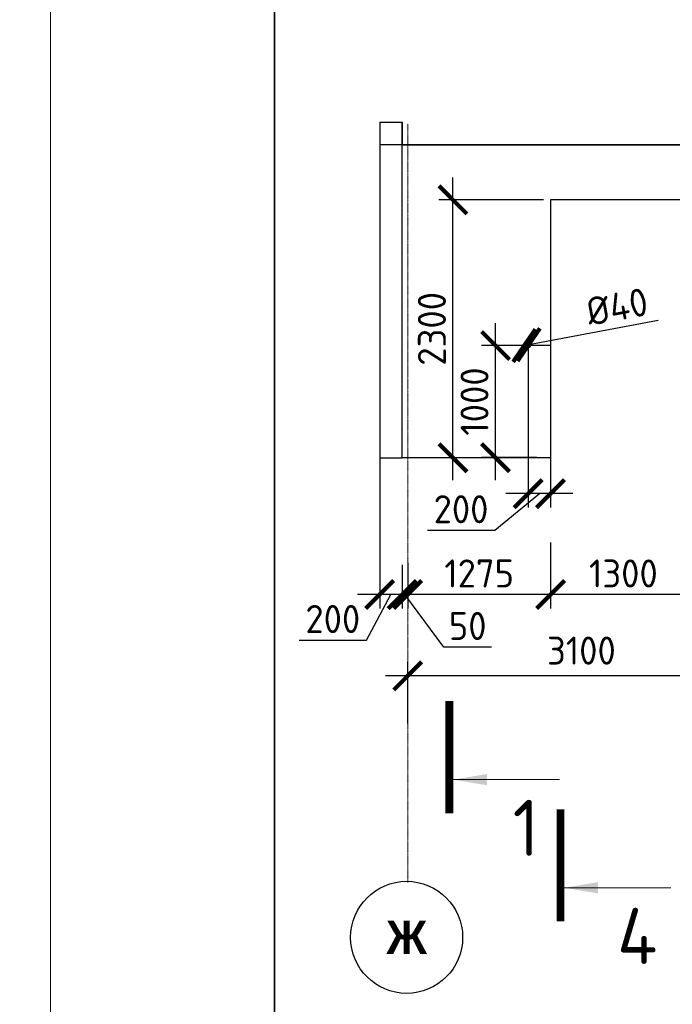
# Model space of a CAD drawing. Header units: millimetres. Extents: x 247266 to 730847, y -636031 to 10052.
# Tile 233 of 256: x 526721 to 532547, y -165162 to -156380. Entities that reach past the tile are written whole.
import ezdxf

# ---------------------------------------------------------------- set-up
doc = ezdxf.new("R2010")
doc.units = ezdxf.units.MM
for name, pattern in [('______5', [1100, 800, -100, 100, -100]), ('________', [0]), ('HIDDEN2', [4.7625, 3.175, -1.5875]), ('осевая', [50.8, 31.75, -6.35, 6.35, -6.35])]:
    doc.linetypes.add(name, pattern=pattern)
for name, color, linetype, lineweight in [('Standard', 7, 'Continuous', 25), ('Оси', 7, '______5', 18), ('ТОНКИЕ', 7, 'Continuous', 9), ('Узлы', 7, 'Continuous', 0)]:
    doc.layers.add(name, color=color, linetype=linetype, lineweight=lineweight)
doc.layers.add('РАЗМЕРЫ', color=7, linetype='Continuous')
doc.layers.add('ТОЛСТЫЕ_ОСНОВНЫЕ', color=7, linetype='Continuous')
doc.styles.add('Century Gothic', font='GOTHIC.TTF')
doc.styles.add('GOST-2.304_Type-B', font='GOST_Common.ttf')
doc.dimstyles.new('СПДС', dxfattribs={"dimscale": 100, "dimtxt": 2.5, "dimasz": 2.5, "dimexe": 1.25, "dimexo": 0, "dimtad": 1, "dimdec": 0, "dimtxsty": 'GOST-2.304_Type-B', "dimblk": 'ARCHTICK', "dimcen": 2.5, "dimdle": 2, "dimadec": 0, "dimazin": 2, "dimtfac": 0.75, "dimtdec": 0, "dimtmove": 1, "dimatfit": 3, "dimfxl": 1, "dimtolj": 1, "dimarcsym": 1})

# ---------------------------------------------------------------- blocks, each defined once
blk = doc.blocks.new('*U3683')
at = {"layer": 'ТОЛСТЫЕ_ОСНОВНЫЕ', "lineweight": 35}
blk.add_lwpolyline([(20, 5), (836, 5), (836, 589), (20, 589)], close=True, dxfattribs=at)
at = {"layer": 'ТОНКИЕ'}
blk.add_lwpolyline([(0, 0), (841, 0), (841, 594), (0, 594)], close=True, dxfattribs=at)
blk = doc.blocks.new('NSY101')
at = {"color": 0, "linetype": 'ByBlock', "lineweight": -2}
blk.add_circle((0, 0), 50, dxfattribs=at)
blk = doc.blocks.new('_ArchTick')
at = {"color": 0, "linetype": 'ByBlock', "const_width": 0.15}
blk.add_lwpolyline([(-0.5, -0.5), (0.5, 0.5)], dxfattribs=at)
blk = doc.blocks.new('*D230')
at = {"color": 0, "lineweight": -2}
for p, q in [((536285.3, -162232.6), (536285.3, -162107.6)), ((537385.3, -162232.6), (537385.3, -162107.6)), ((537585.3, -162232.6), (536085.3, -162232.6))]:
    blk.add_line(p, q, dxfattribs=at)
at = {"layer": 'DEFPOINTS', "color": 0, "ltscale": 100}
for p in [(536285.3, -162232.6), (536285.3, -162232.6), (537385.3, -162232.6)]:
    blk.add_point(p, dxfattribs=at)
at = {"color": 0, "lineweight": -2, "ltscale": 100, "xscale": 250, "yscale": 250, "zscale": 250, "rotation": 180}
blk.add_blockref('_ArchTick', (536285.3, -162232.6), dxfattribs=at)
at = {"color": 0, "lineweight": -2, "ltscale": 100, "xscale": 250, "yscale": 250, "zscale": 250}
blk.add_blockref('_ArchTick', (537385.3, -162232.6), dxfattribs=at)
at = {"color": 0, "lineweight": 0, "ltscale": 100, "insert": (536835.3, -162007.4), "char_height": 250, "width": 83333.333, "attachment_point": 5, "style": 'GOST-2.304_Type-B'}
blk.add_mtext('\\A1;1100', dxfattribs=at)
blk = doc.blocks.new('*D231')
at = {"color": 0, "lineweight": -2}
for p, q in [((533285.3, -162232.6), (533285.3, -162107.6)), ((536285.3, -162232.6), (536285.3, -162107.6)), ((536485.3, -162232.6), (533085.3, -162232.6))]:
    blk.add_line(p, q, dxfattribs=at)
at = {"layer": 'DEFPOINTS', "color": 0, "ltscale": 100}
for p in [(533285.3, -162232.6), (533285.3, -162232.6), (536285.3, -162232.6)]:
    blk.add_point(p, dxfattribs=at)
at = {"color": 0, "lineweight": -2, "ltscale": 100, "xscale": 250, "yscale": 250, "zscale": 250, "rotation": 180}
blk.add_blockref('_ArchTick', (533285.3, -162232.6), dxfattribs=at)
at = {"color": 0, "lineweight": -2, "ltscale": 100, "xscale": 250, "yscale": 250, "zscale": 250}
blk.add_blockref('_ArchTick', (536285.3, -162232.6), dxfattribs=at)
at = {"color": 0, "lineweight": 0, "ltscale": 100, "insert": (534810.4, -162007.4), "char_height": 250, "width": 83333.333, "attachment_point": 5, "style": 'GOST-2.304_Type-B'}
blk.add_mtext('\\A1;3000', dxfattribs=at)
blk = doc.blocks.new('*D232')
at = {"color": 0, "lineweight": -2}
for p, q in [((530185.3, -162656.1), (530185.3, -162107.6)), ((533285.3, -162232.6), (533285.3, -162107.6)), ((533485.3, -162232.6), (529985.3, -162232.6))]:
    blk.add_line(p, q, dxfattribs=at)
at = {"layer": 'DEFPOINTS', "color": 0, "ltscale": 100}
for p in [(530185.3, -162232.6), (533285.3, -162232.6), (530185.3, -162656.1)]:
    blk.add_point(p, dxfattribs=at)
at = {"color": 0, "lineweight": -2, "ltscale": 100, "xscale": 250, "yscale": 250, "zscale": 250, "rotation": 180}
blk.add_blockref('_ArchTick', (530185.3, -162232.6), dxfattribs=at)
at = {"color": 0, "lineweight": -2, "ltscale": 100, "xscale": 250, "yscale": 250, "zscale": 250}
blk.add_blockref('_ArchTick', (533285.3, -162232.6), dxfattribs=at)
at = {"color": 0, "lineweight": 0, "ltscale": 100, "insert": (531735.3, -162007.4), "char_height": 250, "width": 83333.333, "attachment_point": 5, "style": 'GOST-2.304_Type-B'}
blk.add_mtext('\\A1;3100', dxfattribs=at)
blk = doc.blocks.new('*D233')
at = {"color": 0, "lineweight": -2}
for p, q in [((549040.9, -162232.6), (549040.9, -162107.6)), ((550140.9, -162232.6), (550140.9, -162107.6)), ((550340.9, -162232.6), (548840.9, -162232.6))]:
    blk.add_line(p, q, dxfattribs=at)
at = {"layer": 'DEFPOINTS', "color": 0, "ltscale": 100}
for p in [(549040.9, -162232.6), (549040.9, -162232.6), (550140.9, -162232.6)]:
    blk.add_point(p, dxfattribs=at)
at = {"color": 0, "lineweight": -2, "ltscale": 100, "xscale": 250, "yscale": 250, "zscale": 250, "rotation": 180}
blk.add_blockref('_ArchTick', (549040.9, -162232.6), dxfattribs=at)
at = {"color": 0, "lineweight": -2, "ltscale": 100, "xscale": 250, "yscale": 250, "zscale": 250}
blk.add_blockref('_ArchTick', (550140.9, -162232.6), dxfattribs=at)
at = {"color": 0, "lineweight": 0, "ltscale": 100, "insert": (549590.9, -162007.4), "char_height": 250, "width": 83333.333, "attachment_point": 5, "style": 'GOST-2.304_Type-B'}
blk.add_mtext('\\A1;1100', dxfattribs=at)
blk = doc.blocks.new('*D234')
at = {"color": 0, "lineweight": -2}
for p, q in [((546040.9, -162232.6), (546040.9, -162107.6)), ((549040.9, -162232.6), (549040.9, -162107.6)), ((549240.9, -162232.6), (545840.9, -162232.6))]:
    blk.add_line(p, q, dxfattribs=at)
at = {"layer": 'DEFPOINTS', "color": 0, "ltscale": 100}
for p in [(546040.9, -162232.6), (546040.9, -162232.6), (549040.9, -162232.6)]:
    blk.add_point(p, dxfattribs=at)
at = {"color": 0, "lineweight": -2, "ltscale": 100, "xscale": 250, "yscale": 250, "zscale": 250, "rotation": 180}
blk.add_blockref('_ArchTick', (546040.9, -162232.6), dxfattribs=at)
at = {"color": 0, "lineweight": -2, "ltscale": 100, "xscale": 250, "yscale": 250, "zscale": 250}
blk.add_blockref('_ArchTick', (549040.9, -162232.6), dxfattribs=at)
at = {"color": 0, "lineweight": 0, "ltscale": 100, "insert": (547566, -162007.4), "char_height": 250, "width": 83333.333, "attachment_point": 5, "style": 'GOST-2.304_Type-B'}
blk.add_mtext('\\A1;3000', dxfattribs=at)
blk = doc.blocks.new('*D235')
at = {"color": 0, "lineweight": -2}
for p, q in [((542940.9, -162656.1), (542940.9, -162107.6)), ((546040.9, -162232.6), (546040.9, -162107.6)), ((546240.9, -162232.6), (542740.9, -162232.6))]:
    blk.add_line(p, q, dxfattribs=at)
at = {"layer": 'DEFPOINTS', "color": 0, "ltscale": 100}
for p in [(542940.9, -162232.6), (546040.9, -162232.6), (542940.9, -162656.1)]:
    blk.add_point(p, dxfattribs=at)
at = {"color": 0, "lineweight": -2, "ltscale": 100, "xscale": 250, "yscale": 250, "zscale": 250, "rotation": 180}
blk.add_blockref('_ArchTick', (542940.9, -162232.6), dxfattribs=at)
at = {"color": 0, "lineweight": -2, "ltscale": 100, "xscale": 250, "yscale": 250, "zscale": 250}
blk.add_blockref('_ArchTick', (546040.9, -162232.6), dxfattribs=at)
at = {"color": 0, "lineweight": 0, "ltscale": 100, "insert": (544490.9, -162007.4), "char_height": 250, "width": 83333.333, "attachment_point": 5, "style": 'GOST-2.304_Type-B'}
blk.add_mtext('\\A1;3100', dxfattribs=at)
blk = doc.blocks.new('*D255')
at = {"layer": 'DEFPOINTS', "color": 0, "ltscale": 100}
for p in [(530588.4, -157987.3), (531396.4, -157987.3), (531351.2, -160287.3)]:
    blk.add_point(p, dxfattribs=at)
at = {"layer": 'РАЗМЕРЫ', "color": 0, "lineweight": -2}
for p, q in [((530588.4, -160487.3), (530588.4, -157787.3)), ((531396.4, -157987.3), (530463.4, -157987.3)), ((531351.2, -160287.3), (530463.4, -160287.3))]:
    blk.add_line(p, q, dxfattribs=at)
at = {"layer": 'РАЗМЕРЫ', "color": 0, "lineweight": -2, "ltscale": 100, "xscale": 250, "yscale": 250, "zscale": 250}
for p, rotation in [((530588.4, -157987.3), 90), ((530588.4, -160287.3), 270)]:
    blk.add_blockref('_ArchTick', p, dxfattribs=dict(at, rotation=rotation))
at = {"layer": 'РАЗМЕРЫ', "color": 0, "lineweight": 0, "ltscale": 100, "insert": (530400.8, -159137.3), "char_height": 250, "attachment_point": 5, "rotation": 90, "style": 'GOST-2.304_Type-B'}
blk.add_mtext('\\A1;2300', dxfattribs=at)
blk = doc.blocks.new('*D338')
at = {"color": 0, "lineweight": -2}
for p, q in [((562468, -162445.8), (560518, -162445.8)), ((560718, -162445.8), (560718, -162570.8)), ((562268, -162445.8), (562268, -162570.8))]:
    blk.add_line(p, q, dxfattribs=at)
at = {"layer": 'DEFPOINTS', "color": 0, "ltscale": 100}
for p in [(560718, -162445.8), (560718, -162445.8), (562268, -162445.8)]:
    blk.add_point(p, dxfattribs=at)
at = {"color": 0, "lineweight": -2, "ltscale": 100, "xscale": 250, "yscale": 250, "zscale": 250, "rotation": 180}
blk.add_blockref('_ArchTick', (560718, -162445.8), dxfattribs=at)
at = {"color": 0, "lineweight": -2, "ltscale": 100, "xscale": 250, "yscale": 250, "zscale": 250}
blk.add_blockref('_ArchTick', (562268, -162445.8), dxfattribs=at)
at = {"color": 0, "lineweight": 0, "ltscale": 100, "insert": (561493, -162220.6), "char_height": 250, "width": 83333.333, "attachment_point": 5, "style": 'GOST-2.304_Type-B'}
blk.add_mtext('\\A1;1550', dxfattribs=at)
blk = doc.blocks.new('*D339')
at = {"color": 0, "lineweight": -2}
for p, q in [((560918, -162445.8), (554818, -162445.8)), ((555018, -162445.8), (555018, -162570.8)), ((560718, -162445.8), (560718, -162570.8))]:
    blk.add_line(p, q, dxfattribs=at)
at = {"layer": 'DEFPOINTS', "color": 0, "ltscale": 100}
for p in [(555018, -162445.8), (555018, -162445.8), (560718, -162445.8)]:
    blk.add_point(p, dxfattribs=at)
at = {"color": 0, "lineweight": -2, "ltscale": 100, "xscale": 250, "yscale": 250, "zscale": 250, "rotation": 180}
blk.add_blockref('_ArchTick', (555018, -162445.8), dxfattribs=at)
at = {"color": 0, "lineweight": -2, "ltscale": 100, "xscale": 250, "yscale": 250, "zscale": 250}
blk.add_blockref('_ArchTick', (560718, -162445.8), dxfattribs=at)
at = {"color": 0, "lineweight": 0, "ltscale": 100, "insert": (557893.2, -162220.4), "char_height": 250, "width": 83333.333, "attachment_point": 5, "style": 'GOST-2.304_Type-B'}
blk.add_mtext('\\A1;5700', dxfattribs=at)
blk = doc.blocks.new('*D1337')
at = {"layer": 'DEFPOINTS', "color": 0, "ltscale": 100}
for p in [(531459.8, -161042.4), (530185.3, -161224.5), (530185.3, -161507)]:
    blk.add_point(p, dxfattribs=at)
at = {"layer": 'РАЗМЕРЫ', "color": 0, "lineweight": -2}
for p, q in [((531459.8, -161042.4), (531459.8, -161632)), ((530185.3, -161224.5), (530185.3, -161632)), ((531659.8, -161507), (529985.3, -161507))]:
    blk.add_line(p, q, dxfattribs=at)
at = {"layer": 'РАЗМЕРЫ', "color": 0, "lineweight": -2, "ltscale": 100, "xscale": 250, "yscale": 250, "zscale": 250, "rotation": 180}
blk.add_blockref('_ArchTick', (530185.3, -161507), dxfattribs=at)
at = {"layer": 'РАЗМЕРЫ', "color": 0, "lineweight": -2, "ltscale": 100, "xscale": 250, "yscale": 250, "zscale": 250}
blk.add_blockref('_ArchTick', (531459.8, -161507), dxfattribs=at)
at = {"layer": 'РАЗМЕРЫ', "color": 0, "lineweight": 0, "ltscale": 100, "insert": (530822.6, -161319.2), "char_height": 250, "attachment_point": 5, "style": 'GOST-2.304_Type-B'}
blk.add_mtext('\\A1;1275', dxfattribs=at)
blk = doc.blocks.new('*D1341')
at = {"layer": 'DEFPOINTS', "color": 0, "ltscale": 100}
for p in [(532760.3, -160319.1), (531459.8, -161314.9), (531459.8, -161507)]:
    blk.add_point(p, dxfattribs=at)
at = {"layer": 'РАЗМЕРЫ', "color": 0, "lineweight": -2}
for p, q in [((532760.3, -160319.1), (532760.3, -161632)), ((531459.8, -161314.9), (531459.8, -161632)), ((532960.3, -161507), (531259.8, -161507))]:
    blk.add_line(p, q, dxfattribs=at)
at = {"layer": 'РАЗМЕРЫ', "color": 0, "lineweight": -2, "ltscale": 100, "xscale": 250, "yscale": 250, "zscale": 250, "rotation": 180}
blk.add_blockref('_ArchTick', (531459.8, -161507), dxfattribs=at)
at = {"layer": 'РАЗМЕРЫ', "color": 0, "lineweight": -2, "ltscale": 100, "xscale": 250, "yscale": 250, "zscale": 250}
blk.add_blockref('_ArchTick', (532760.3, -161507), dxfattribs=at)
at = {"layer": 'РАЗМЕРЫ', "color": 0, "lineweight": 0, "ltscale": 100, "insert": (532110.1, -161319.4), "char_height": 250, "attachment_point": 5, "style": 'GOST-2.304_Type-B'}
blk.add_mtext('\\A1;1300', dxfattribs=at)
blk = doc.blocks.new('*D1342')
at = {"layer": 'DEFPOINTS', "color": 0, "ltscale": 100}
for p in [(530135.3, -161240.9), (530185.3, -161224.5), (530135.3, -161507)]:
    blk.add_point(p, dxfattribs=at)
at = {"layer": 'РАЗМЕРЫ', "color": 0, "lineweight": -2}
for p, q in [((530135.3, -161240.9), (530135.3, -161632)), ((530185.3, -161224.5), (530185.3, -161632)), ((530385.3, -161507), (529935.3, -161507)), ((530507.3, -161975.5), (530160.3, -161507)), ((530932.6, -161975.5), (530507.3, -161975.5))]:
    blk.add_line(p, q, dxfattribs=at)
at = {"layer": 'РАЗМЕРЫ', "color": 0, "lineweight": -2, "ltscale": 100, "xscale": 250, "yscale": 250, "zscale": 250}
blk.add_blockref('_ArchTick', (530135.3, -161507), dxfattribs=at)
at = {"layer": 'РАЗМЕРЫ', "color": 0, "lineweight": -2, "ltscale": 100, "xscale": 250, "yscale": 250, "zscale": 250, "rotation": 180}
blk.add_blockref('_ArchTick', (530185.3, -161507), dxfattribs=at)
at = {"layer": 'РАЗМЕРЫ', "color": 0, "lineweight": 0, "ltscale": 100, "insert": (530720, -161787.9), "char_height": 250, "attachment_point": 5, "style": 'GOST-2.304_Type-B'}
blk.add_mtext('\\A1;50', dxfattribs=at)
blk = doc.blocks.new('*D1352')
at = {"layer": 'DEFPOINTS', "color": 0, "ltscale": 100}
for p in [(529935.3, -160287.3), (530135.3, -161240.9), (529935.3, -161507)]:
    blk.add_point(p, dxfattribs=at)
at = {"layer": 'РАЗМЕРЫ', "color": 0, "lineweight": -2}
for p, q in [((529935.3, -160287.3), (529935.3, -161632)), ((530135.3, -161240.9), (530135.3, -161632)), ((530335.3, -161507), (529735.3, -161507)), ((529816.1, -161913.3), (530035.3, -161507)), ((529215.6, -161913.3), (529816.1, -161913.3))]:
    blk.add_line(p, q, dxfattribs=at)
at = {"layer": 'РАЗМЕРЫ', "color": 0, "lineweight": -2, "ltscale": 100, "xscale": 250, "yscale": 250, "zscale": 250, "rotation": 180}
blk.add_blockref('_ArchTick', (529935.3, -161507), dxfattribs=at)
at = {"layer": 'РАЗМЕРЫ', "color": 0, "lineweight": -2, "ltscale": 100, "xscale": 250, "yscale": 250, "zscale": 250}
blk.add_blockref('_ArchTick', (530135.3, -161507), dxfattribs=at)
at = {"layer": 'РАЗМЕРЫ', "color": 0, "lineweight": 0, "ltscale": 100, "insert": (529515.9, -161725.7), "char_height": 250, "attachment_point": 5, "style": 'GOST-2.304_Type-B'}
blk.add_mtext('\\A1;200', dxfattribs=at)
blk = doc.blocks.new('*D1350')
at = {"layer": 'DEFPOINTS', "color": 0, "ltscale": 100}
for p in [(531459.9, -158486.1), (531259.9, -159286.1), (531259.9, -160607.1)]:
    blk.add_point(p, dxfattribs=at)
at = {"layer": 'РАЗМЕРЫ', "color": 0, "lineweight": -2}
for p, q in [((531459.9, -158486.1), (531459.9, -160732.1)), ((531259.9, -159286.1), (531259.9, -160732.1)), ((530961, -160933.9), (531359.9, -160607.1)), ((531659.9, -160607.1), (531059.9, -160607.1)), ((530360.5, -160933.9), (530961, -160933.9))]:
    blk.add_line(p, q, dxfattribs=at)
at = {"layer": 'РАЗМЕРЫ', "color": 0, "lineweight": -2, "ltscale": 100, "xscale": 250, "yscale": 250, "zscale": 250, "rotation": 180}
blk.add_blockref('_ArchTick', (531259.9, -160607.1), dxfattribs=at)
at = {"layer": 'РАЗМЕРЫ', "color": 0, "lineweight": -2, "ltscale": 100, "xscale": 250, "yscale": 250, "zscale": 250}
blk.add_blockref('_ArchTick', (531459.9, -160607.1), dxfattribs=at)
at = {"layer": 'РАЗМЕРЫ', "color": 0, "lineweight": 0, "ltscale": 100, "insert": (530660.7, -160746.3), "char_height": 250, "attachment_point": 5, "style": 'GOST-2.304_Type-B'}
blk.add_mtext('\\A1;200', dxfattribs=at)
blk = doc.blocks.new('*D1351')
at = {"layer": 'DEFPOINTS', "color": 0, "ltscale": 100}
for p in [(530968.7, -159286.1), (531459.9, -159286.1), (531338.9, -160285.7)]:
    blk.add_point(p, dxfattribs=at)
at = {"layer": 'РАЗМЕРЫ', "color": 0, "lineweight": -2}
for p, q in [((530968.7, -160485.7), (530968.7, -159086.1)), ((531459.9, -159286.1), (530843.7, -159286.1)), ((531338.9, -160285.7), (530843.7, -160285.7))]:
    blk.add_line(p, q, dxfattribs=at)
at = {"layer": 'РАЗМЕРЫ', "color": 0, "lineweight": -2, "ltscale": 100, "xscale": 250, "yscale": 250, "zscale": 250}
for p, rotation in [((530968.7, -159286.1), 90), ((530968.7, -160285.7), 270)]:
    blk.add_blockref('_ArchTick', p, dxfattribs=dict(at, rotation=rotation))
at = {"layer": 'РАЗМЕРЫ', "color": 0, "lineweight": 0, "ltscale": 100, "insert": (530781.1, -159785.9), "char_height": 250, "attachment_point": 5, "rotation": 90, "style": 'GOST-2.304_Type-B'}
blk.add_mtext('\\A1;1000', dxfattribs=at)
blk = doc.blocks.new('*D1400')
at = {"layer": 'РАЗМЕРЫ', "color": 0, "lineweight": -2}
for p in [(532419.9, -159061.7), (531225.3, -159286.4)]:
    blk.add_line(p, (531264.6, -159279), dxfattribs=at)
at = {"layer": 'РАЗМЕРЫ', "color": 0, "lineweight": -2, "ltscale": 100, "xscale": 250, "yscale": 250, "zscale": 250}
for p, rotation in [((531225.3, -159286.4), 10.65353269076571), ((531264.6, -159279), 190.6535326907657)]:
    blk.add_blockref('_ArchTick', p, dxfattribs=dict(at, rotation=rotation))
at = {"layer": 'РАЗМЕРЫ', "color": 0, "ltscale": 100, "insert": (532053.2, -158939.8), "char_height": 250, "attachment_point": 5, "rotation": 10.65353, "style": 'GOST-2.304_Type-B'}
blk.add_mtext('\\A1;%%c40', dxfattribs=at)

msp = doc.modelspace()

# ---------------------------------------------------------------- linework, layer by layer
at = {"linetype": 'HIDDEN2', "transparency": 33554687}
for p, q in [((530135.3, -160287.35), (530135.3, -157295.27)), ((536885.3, -157495.27), (529935.3, -157495.27))]:
    msp.add_line(p, q, dxfattribs=at)
at = {"layer": 'Standard', "linetype": '________', "lineweight": 30, "transparency": 33554687}
for p, q in [((529935.3, -157295.27), (529935.3, -157495.27)), ((529935.3, -157295.27), (530135.3, -157295.27)), ((529935.3, -157295.27), (529935.3, -160287.35)), ((530135.3, -157295.27), (530135.3, -157495.27)), ((530135.3, -157495.27), (532905.3, -157495.27)), ((531459.83, -157987.35), (531459.83, -160287.35)), ((532760.3, -157987.35), (531459.83, -157987.35)), ((529935.3, -160287.35), (530135.3, -160287.35)), ((531459.83, -160287.35), (530135.3, -160287.35))]:
    msp.add_line(p, q, dxfattribs=at)
at = {"layer": 'Standard', "linetype": 'Continuous', "lineweight": 25, "transparency": 33554687}
msp.add_line((530135.3, -157495.27), (529935.3, -157495.27), dxfattribs=at)
at = {"layer": 'Оси', "linetype": 'осевая', "lineweight": 0, "ltscale": 0.3, "transparency": 33554687}
msp.add_line((530185.3, -164076.41), (530185.3, -157309.67), dxfattribs=at)
at = {"layer": 'РАЗМЕРЫ'}
msp.add_circle((531259.91, -159285.84), 20, dxfattribs=at)
at = {"layer": 'Узлы', "linetype": 'Continuous', "lineweight": 0}
for p, q in [((530591.19, -163158.26, 200), (531541.19, -163158.26, 200)), ((531583.73, -164122.68, 200), (532533.73, -164122.68, 200))]:
    msp.add_line(p, q, dxfattribs=at)
at = {"layer": 'Узлы', "linetype": 'Continuous', "lineweight": 0, "const_width": 70, "elevation": 200}
for points in [[(530556.19, -163458.26), (530556.19, -162458.26)], [(531548.73, -164422.68), (531548.73, -163422.68)]]:
    msp.add_lwpolyline(points, dxfattribs=at)
at = {"layer": 'Узлы', "linetype": 'Continuous', "lineweight": 0}
for points in [[(530591.19, -163158.26, 200), (530891.64, -163208.53, 200), (530891.64, -163107.98, 200)], [(531583.73, -164122.68, 200), (531884.18, -164172.95, 200), (531884.18, -164072.4, 200)]]:
    msp.add_solid(points, dxfattribs=at)

# ---------------------------------------------------------------- block references
at = {"xscale": 100, "yscale": 100, "zscale": 100}
msp.add_blockref('*U3683', (526994.57, -209161.15, 3100), dxfattribs=at)
at = {"layer": 'Оси', "linetype": 'Continuous', "lineweight": 25, "transparency": 33554687, "xscale": 9.999999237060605, "yscale": 9.999999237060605, "zscale": 9.999999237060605, "rotation": 90.00000000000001}
msp.add_blockref('NSY101', (530175.19, -164565), dxfattribs=at)

# ---------------------------------------------------------------- texts
at = {"layer": 'Оси', "linetype": 'Continuous', "lineweight": 25, "transparency": 33554687, "insert": (530175.19, -164565), "char_height": 300, "width": 540, "attachment_point": 5, "style": 'Century Gothic'}
msp.add_mtext('\\A1;{\\fCentury Gothic|i0|b1;\\H300.000000;\\W1.000000;\\C16;Ж}\\P', dxfattribs=at)
at = {"layer": 'Узлы', "linetype": 'Continuous', "lineweight": 0, "char_height": 500, "attachment_point": 5, "style": 'GOST-2.304_Type-B'}
for s, insert in [('1', (531241.19, -163588.26, 200)), ('4', (532233.73, -164552.68, 200))]:
    msp.add_mtext_dynamic_manual_height_columns(s, width=723.8798, gutter_width=25, heights=[0], dxfattribs=dict(at, insert=insert))

# ---------------------------------------------------------------- dimensions: what is measured, and where the dimension line sits
at = {"lineweight": 0}
for base, p1, p2, picture, middle in [((530185.3, -162232.56), (533285.3, -162232.56), (530185.3, -162656.09), '*D232', (531735.3, -162232.56)), ((533285.3, -162232.56), (536285.3, -162232.56), (533285.3, -162232.56), '*D231', (534810.45, -162232.56)), ((536285.3, -162232.56), (537385.3, -162232.56), (536285.3, -162232.56), '*D230', (536835.3, -162232.56)), ((542940.86, -162232.56), (546040.86, -162232.56), (542940.86, -162656.09), '*D235', (544490.86, -162232.56)), ((546040.86, -162232.56), (549040.86, -162232.56), (546040.86, -162232.56), '*D234', (547566.02, -162232.56)), ((549040.86, -162232.56), (550140.86, -162232.56), (549040.86, -162232.56), '*D233', (549590.86, -162232.56)), ((555018.05, -162445.76), (560718.05, -162445.76), (555018.05, -162445.76), '*D339', (557893.2, -162445.76)), ((560718.05, -162445.76), (562268.05, -162445.76), (560718.05, -162445.76), '*D338', (561493.05, -162445.76))]:
    dim = msp.add_linear_dim(base=base, p1=p1, p2=p2, angle=180, dimstyle='СПДС', override={"dimgap": 1}, dxfattribs=at)
    dim.commit()
    dim.dimension.update_dxf_attribs({"geometry": picture, "text_midpoint": middle, "dimtype": 160})
at = {"layer": 'РАЗМЕРЫ', "lineweight": 0}
for base, p1, p2, angle, picture, middle in [((530588.44, -157987.35), (531351.22, -160287.35), (531396.39, -157987.35), 90, '*D255', (530400.82, -159137.35)), ((530968.68, -159286.09), (531338.92, -160285.68), (531459.91, -159286.09), 90, '*D1351', (530781.05, -159785.89)), ((531459.83, -161507.03), (532760.3, -160319.08, 200), (531459.83, -161314.92), 180, '*D1341', (532110.06, -161319.4)), ((530185.3, -161507.03), (531459.83, -161042.41, -200), (530185.3, -161224.55, -560), 180, '*D1337', (530822.56, -161319.15))]:
    dim = msp.add_linear_dim(base=base, p1=p1, p2=p2, angle=angle, dimstyle='СПДС', dxfattribs=at)
    dim.commit()
    dim.dimension.update_dxf_attribs({"geometry": picture, "text_midpoint": middle})
dim = msp.add_linear_dim(base=(531259.91, -160607.12), p1=(531459.91, -158486.09), p2=(531259.91, -159286.09), dimstyle='СПДС', dxfattribs=at)
dim.commit()
dim.dimension.update_dxf_attribs({"geometry": '*D1350', "text_midpoint": (530898.48, -160933.89), "dimtype": 160})
at = {"layer": 'РАЗМЕРЫ'}
dim = msp.add_diameter_dim_2p(p1=(531225.26, -159286.42), p2=(531264.57, -159279.03), dimstyle='СПДС', dxfattribs=at)
dim.commit()
dim.dimension.update_dxf_attribs({"geometry": '*D1400', "text_midpoint": (532053.22, -158939.76)})
at = {"layer": 'РАЗМЕРЫ', "lineweight": 0}
for base, p1, p2, picture, middle in [((529935.3, -161507.03), (530135.3, -161240.89, -200), (529935.3, -160287.35), '*D1352', (529753.59, -161913.28)), ((530135.3, -161507.03), (530185.3, -161224.55, -560), (530135.3, -161240.89, -200), '*D1342', (530569.84, -161975.52))]:
    dim = msp.add_linear_dim(base=base, p1=p1, p2=p2, angle=180, dimstyle='СПДС', dxfattribs=at)
    dim.commit()
    dim.dimension.update_dxf_attribs({"geometry": picture, "text_midpoint": middle, "dimtype": 160})

doc.saveas('drawing.dxf')
